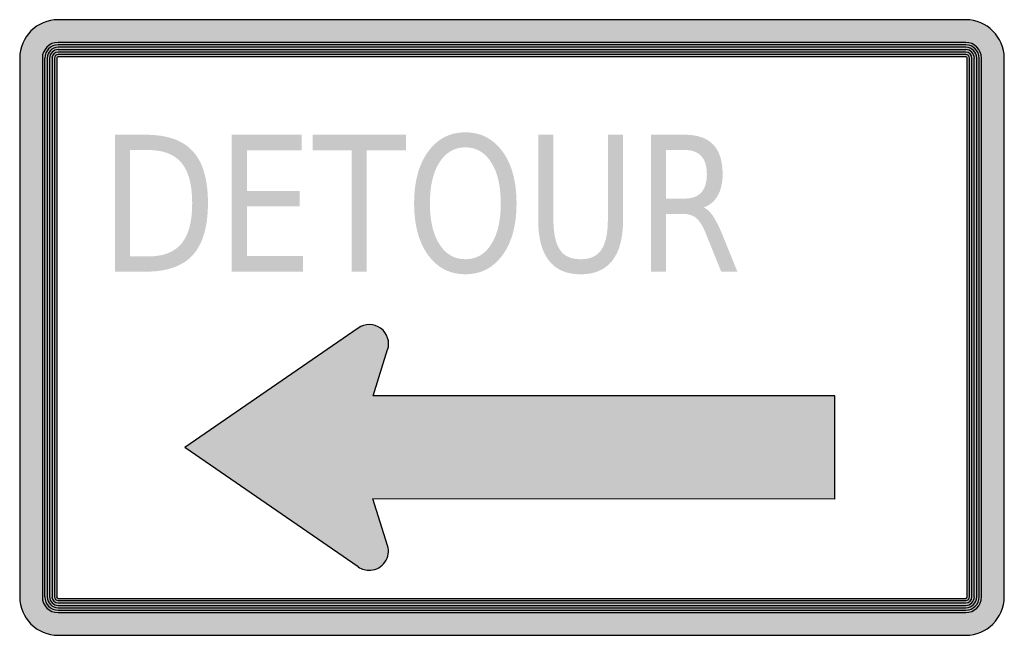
# Model space of a CAD drawing. Header units: inches. Extents: x -0.5 to 0.5, y -0.31 to 0.31.
import ezdxf

# ---------------------------------------------------------------- set-up
doc = ezdxf.new("R2010")
doc.units = ezdxf.units.IN
doc.header["$MEASUREMENT"] = 0

msp = doc.modelspace()

# ---------------------------------------------------------------- hatches: boundary and pattern name
h = msp.add_hatch(color=7)
h.paths.add_polyline_path([(-0.5, -0.2735), (-0.5, 0.2733), (-0.4997, 0.2787), (-0.4987, 0.2838), (-0.497, 0.2887), (-0.4947, 0.2932), (-0.4918, 0.2973), (-0.4885, 0.301), (-0.4848, 0.3043), (-0.4807, 0.3072), (-0.4762, 0.3093), (-0.4713, 0.311), (-0.4662, 0.3122), (-0.461, 0.3125), (0.4608, 0.3125), (0.4662, 0.3122), (0.4713, 0.311), (0.4762, 0.3093), (0.4807, 0.3072), (0.4847, 0.3043), (0.4885, 0.301), (0.4918, 0.2973), (0.4945, 0.2932), (0.4968, 0.2887), (0.4985, 0.2838), (0.4995, 0.2787), (0.4998, 0.2735), (0.4998, -0.2735), (0.4995, -0.2787), (0.4985, -0.2838), (0.4968, -0.2887), (0.4945, -0.2932), (0.4918, -0.2973), (0.4885, -0.301), (0.4847, -0.3043), (0.4805, -0.3072), (0.476, -0.3095), (0.4712, -0.3112), (0.4662, -0.3122), (0.4608, -0.3125), (-0.461, -0.3125), (-0.4662, -0.3122), (-0.4713, -0.3112), (-0.4762, -0.3095), (-0.4807, -0.3072), (-0.4848, -0.3043), (-0.4885, -0.301), (-0.4918, -0.2973), (-0.4947, -0.2932), (-0.497, -0.2887), (-0.4987, -0.2838), (-0.4997, -0.2787), (-0.5, -0.2735)])
h.paths.add_polyline_path([(-0.4623, 0.2735), (-0.4625, -0.2735), (-0.4625, -0.2737), (-0.4625, -0.2738), (-0.4623, -0.2738), (-0.4623, -0.274), (-0.4623, -0.2742), (-0.4622, -0.2742), (-0.4622, -0.2743), (-0.462, -0.2743), (-0.462, -0.2745), (-0.4618, -0.2745), (-0.4617, -0.2745), (-0.4617, -0.2747), (-0.4615, -0.2747), (-0.4613, -0.2747), (-0.4612, -0.2747), (-0.461, -0.2748), (0.461, -0.275), (0.461, -0.2748), (0.461, -0.2747), (0.4612, -0.2747), (0.4613, -0.2747), (0.4615, -0.2747), (0.4617, -0.2747), (0.4617, -0.2745), (0.4618, -0.2745), (0.4618, -0.2743), (0.462, -0.2743), (0.4622, -0.2742), (0.4622, -0.274), (0.4623, -0.274), (0.4623, -0.2738), (0.4623, -0.2737), (0.4623, -0.2735), (0.4622, 0.2735), (0.4622, 0.2738), (0.462, 0.274), (0.4618, 0.2743), (0.4615, 0.2745), (0.4612, 0.2747), (0.4608, 0.2747), (-0.461, 0.2747), (-0.4613, 0.2747), (-0.4617, 0.2745), (-0.4618, 0.2743), (-0.462, 0.274), (-0.4622, 0.2738), (-0.4623, 0.2735)], flags=0)
h = msp.add_hatch(color=7)
edge = h.paths.add_edge_path()
edge.add_line((-0.4033, 0.1957), (-0.3721, 0.1957))
edge.add_spline(control_points=[(-0.3721, 0.1957), (-0.3503, 0.1957), (-0.3343, 0.1901), (-0.3241, 0.1789), (-0.3139, 0.1677), (-0.3088, 0.1501), (-0.3088, 0.1263), (-0.3088, 0.1024), (-0.314, 0.0848), (-0.3242, 0.0735), (-0.3344, 0.0623), (-0.3504, 0.0567), (-0.3721, 0.0567)], knot_values=[0, 0, 0, 0, 1, 1, 1, 2, 2, 2, 3, 3, 3, 4, 4, 4, 4], degree=3, periodic=0)
edge.add_line((-0.3721, 0.0567), (-0.4033, 0.0567))
edge.add_line((-0.4033, 0.0567), (-0.4033, 0.1957))
edge = h.paths.add_edge_path(flags=0)
edge.add_line((-0.3881, 0.1802), (-0.3881, 0.0721))
edge.add_line((-0.3881, 0.0721), (-0.3698, 0.0721))
edge.add_spline(control_points=[(-0.3698, 0.0721), (-0.3543, 0.0721), (-0.3429, 0.0765), (-0.3357, 0.0852), (-0.3284, 0.0939), (-0.3248, 0.1076), (-0.3248, 0.1263), (-0.3248, 0.1449), (-0.3284, 0.1586), (-0.3357, 0.1672), (-0.3429, 0.1759), (-0.3543, 0.1802), (-0.3698, 0.1802)], knot_values=[0, 0, 0, 0, 1, 1, 1, 2, 2, 2, 3, 3, 3, 4, 4, 4, 4], degree=3, periodic=0)
edge.add_line((-0.3698, 0.1802), (-0.3881, 0.1802))
for points in [[(-0.2846, 0.1957), (-0.2135, 0.1957), (-0.2135, 0.1798), (-0.2693, 0.1798), (-0.2693, 0.1387), (-0.2158, 0.1387), (-0.2158, 0.1229), (-0.2693, 0.1229), (-0.2693, 0.0725), (-0.2121, 0.0725), (-0.2121, 0.0567), (-0.2846, 0.0567), (-0.2846, 0.1957)], [(-0.2026, 0.1957), (-0.1075, 0.1957), (-0.1075, 0.1798), (-0.1475, 0.1798), (-0.1475, 0.0567), (-0.1627, 0.0567), (-0.1627, 0.1798), (-0.2026, 0.1798), (-0.2026, 0.1957)], [(-0.1438, -0.2463), (-0.1408, -0.246), (-0.138, -0.2452), (-0.1353, -0.2438), (-0.133, -0.2423), (-0.1308, -0.2403), (-0.129, -0.238), (-0.1275, -0.2355), (-0.1265, -0.2328), (-0.1258, -0.23), (-0.1255, -0.2272), (-0.1257, -0.2242), (-0.1265, -0.2213), (-0.1413, -0.1742), (0.3278, -0.1743), (0.3278, -0.0693), (-0.1408, -0.0693), (-0.1263, -0.0225), (-0.1255, -0.0185), (-0.1255, -0.0145), (-0.1263, -0.0105), (-0.128, -0.0068), (-0.1303, -0.0035), (-0.1333, -0.0008), (-0.137, 0.0013), (-0.1408, 0.0025), (-0.1448, 0.003), (-0.1488, 0.0025), (-0.1527, 0.0013), (-0.1563, -0.0007), (-0.3323, -0.122), (-0.1562, -0.243), (-0.1542, -0.2442), (-0.1523, -0.245), (-0.1502, -0.2458), (-0.1482, -0.2462), (-0.146, -0.2465), (-0.1438, -0.2463)]]:
    msp.add_hatch(color=7).paths.add_polyline_path(points)
h = msp.add_hatch(color=7)
edge = h.paths.add_edge_path()
edge.add_spline(control_points=[(-0.0474, 0.1982), (-0.0316, 0.1982), (-0.019, 0.1916), (-0.0095, 0.1786), (-0.0001, 0.1655), (0.0046, 0.148), (0.0046, 0.126), (0.0046, 0.1041), (-0.0001, 0.0867), (-0.0095, 0.0736), (-0.019, 0.0605), (-0.0316, 0.054), (-0.0474, 0.054), (-0.0631, 0.054), (-0.0758, 0.0605), (-0.0852, 0.0735), (-0.0947, 0.0866), (-0.0994, 0.1041), (-0.0994, 0.126), (-0.0994, 0.148), (-0.0947, 0.1655), (-0.0852, 0.1786), (-0.0758, 0.1916), (-0.0631, 0.1982), (-0.0474, 0.1982)], knot_values=[0, 0, 0, 0, 1, 1, 1, 2, 2, 2, 3, 3, 3, 4, 4, 4, 5, 5, 5, 6, 6, 6, 7, 7, 7, 8, 8, 8, 8], degree=3, periodic=0)
edge = h.paths.add_edge_path(flags=0)
edge.add_spline(control_points=[(-0.0474, 0.1829), (-0.0584, 0.1829), (-0.0672, 0.1778), (-0.0737, 0.1676), (-0.0802, 0.1575), (-0.0834, 0.1436), (-0.0834, 0.126), (-0.0834, 0.1085), (-0.0802, 0.0947), (-0.0737, 0.0845), (-0.0672, 0.0743), (-0.0584, 0.0693), (-0.0474, 0.0693), (-0.0363, 0.0693), (-0.0275, 0.0743), (-0.0211, 0.0845), (-0.0146, 0.0947), (-0.0114, 0.1085), (-0.0114, 0.126), (-0.0114, 0.1436), (-0.0146, 0.1575), (-0.0211, 0.1676), (-0.0275, 0.1778), (-0.0363, 0.1829), (-0.0474, 0.1829)], knot_values=[0, 0, 0, 0, 1, 1, 1, 2, 2, 2, 3, 3, 3, 4, 4, 4, 5, 5, 5, 6, 6, 6, 7, 7, 7, 8, 8, 8, 8], degree=3, periodic=0)
h = msp.add_hatch(color=7)
edge = h.paths.add_edge_path()
edge.add_line((0.0266, 0.1957), (0.042, 0.1957))
edge.add_line((0.042, 0.1957), (0.042, 0.1112))
edge.add_spline(control_points=[(0.042, 0.1112), (0.042, 0.0963), (0.0441, 0.0856), (0.0485, 0.0791), (0.0529, 0.0725), (0.06, 0.0693), (0.0697, 0.0693), (0.0795, 0.0693), (0.0866, 0.0725), (0.0909, 0.0791), (0.0953, 0.0856), (0.0974, 0.0963), (0.0974, 0.1112)], knot_values=[0, 0, 0, 0, 1, 1, 1, 2, 2, 2, 3, 3, 3, 4, 4, 4, 4], degree=3, periodic=0)
edge.add_line((0.0974, 0.1112), (0.0974, 0.1957))
edge.add_line((0.0974, 0.1957), (0.1128, 0.1957))
edge.add_line((0.1128, 0.1957), (0.1128, 0.1089))
edge.add_spline(control_points=[(0.1128, 0.1089), (0.1128, 0.0908), (0.1091, 0.0771), (0.1019, 0.0679), (0.0946, 0.0586), (0.0839, 0.054), (0.0697, 0.054), (0.0555, 0.054), (0.0448, 0.0586), (0.0375, 0.0679), (0.0303, 0.0771), (0.0266, 0.0908), (0.0266, 0.1089)], knot_values=[0, 0, 0, 0, 1, 1, 1, 2, 2, 2, 3, 3, 3, 4, 4, 4, 4], degree=3, periodic=0)
edge.add_line((0.0266, 0.1089), (0.0266, 0.1957))
h = msp.add_hatch(color=7)
edge = h.paths.add_edge_path()
edge.add_spline(control_points=[(0.1946, 0.1219), (0.1979, 0.1205), (0.2011, 0.1176), (0.2042, 0.1131), (0.2072, 0.1086), (0.2103, 0.1025), (0.2135, 0.0947)], knot_values=[0, 0, 0, 0, 1, 1, 1, 2, 2, 2, 2], degree=3, periodic=0)
edge.add_line((0.2135, 0.0947), (0.2289, 0.0567))
edge.add_line((0.2289, 0.0567), (0.2125, 0.0567))
edge.add_line((0.2125, 0.0567), (0.1981, 0.0923))
edge.add_spline(control_points=[(0.1981, 0.0923), (0.1945, 0.1017), (0.1909, 0.1078), (0.1874, 0.1109), (0.1839, 0.1139), (0.1791, 0.1154), (0.1731, 0.1154)], knot_values=[0, 0, 0, 0, 1, 1, 1, 2, 2, 2, 2], degree=3, periodic=0)
edge.add_line((0.1731, 0.1154), (0.1565, 0.1154))
edge.add_line((0.1565, 0.1154), (0.1565, 0.0567))
edge.add_line((0.1565, 0.0567), (0.1413, 0.0567))
edge.add_line((0.1413, 0.0567), (0.1413, 0.1957))
edge.add_line((0.1413, 0.1957), (0.1756, 0.1957))
edge.add_spline(control_points=[(0.1756, 0.1957), (0.1885, 0.1957), (0.1981, 0.1923), (0.2044, 0.1857), (0.2107, 0.1791), (0.2139, 0.169), (0.2139, 0.1556), (0.2139, 0.1469), (0.2122, 0.1396), (0.209, 0.1339), (0.2057, 0.1281), (0.2009, 0.1241), (0.1946, 0.1219)], knot_values=[0, 0, 0, 0, 1, 1, 1, 2, 2, 2, 3, 3, 3, 4, 4, 4, 4], degree=3, periodic=0)
edge = h.paths.add_edge_path(flags=0)
edge.add_line((0.1565, 0.1802), (0.1565, 0.1309))
edge.add_line((0.1565, 0.1309), (0.1756, 0.1309))
edge.add_spline(control_points=[(0.1756, 0.1309), (0.183, 0.1309), (0.1885, 0.133), (0.1923, 0.1372), (0.196, 0.1414), (0.1979, 0.1475), (0.1979, 0.1556), (0.1979, 0.1638), (0.196, 0.1699), (0.1923, 0.174), (0.1885, 0.1781), (0.183, 0.1802), (0.1756, 0.1802)], knot_values=[0, 0, 0, 0, 1, 1, 1, 2, 2, 2, 3, 3, 3, 4, 4, 4, 4], degree=3, periodic=0)
edge.add_line((0.1756, 0.1802), (0.1565, 0.1802))

# ---------------------------------------------------------------- linework, layer by layer
at = {"color": 7}
for p, q in [((0.461, 0.3125), (-0.4609, 0.3125)), ((0.461, 0.2895), (-0.4609, 0.2895)), ((0.461, 0.287), (-0.4609, 0.287)), ((0.461, 0.2845), (-0.4609, 0.2845)), ((0.461, 0.282), (-0.4609, 0.282)), ((-0.4999, 0.2735), (-0.4999, -0.2735)), ((-0.4769, 0.2735), (-0.4769, -0.2735)), ((-0.4747, 0.2735), (-0.4747, -0.2735)), ((-0.4722, 0.2735), (-0.4722, -0.2735)), ((-0.4696, 0.2735), (-0.4696, -0.2735)), ((-0.4671, 0.2735), (-0.4671, -0.2735)), ((-0.4647, 0.2735), (-0.4647, -0.2735)), ((-0.4622, 0.2735), (-0.4622, -0.2735)), ((0.461, 0.2797), (-0.4609, 0.2797)), ((0.461, 0.2772), (-0.4609, 0.2772)), ((0.461, 0.2747), (-0.4609, 0.2747)), ((0.4623, -0.2735), (0.4623, 0.2735)), ((0.4648, -0.2735), (0.4648, 0.2735)), ((0.467, -0.2735), (0.467, 0.2735)), ((0.4695, -0.2735), (0.4695, 0.2735)), ((0.472, -0.2735), (0.472, 0.2735)), ((0.4745, -0.2735), (0.4745, 0.2735)), ((0.477, -0.2735), (0.477, 0.2735)), ((0.5, -0.2735), (0.5, 0.2735)), ((-0.1561, -0.0006), (-0.3324, -0.122)), ((-0.1409, -0.0693), (-0.1264, -0.0225)), ((0.3278, -0.0693), (-0.1409, -0.0693)), ((0.3278, -0.1743), (0.3278, -0.0693)), ((-0.1561, -0.243), (-0.3324, -0.122)), ((-0.1265, -0.2213), (-0.1413, -0.1741)), ((0.3278, -0.1743), (-0.1413, -0.1741)), ((-0.4609, -0.275), (0.461, -0.275)), ((-0.4609, -0.2772), (0.461, -0.2772)), ((-0.4609, -0.2797), (0.461, -0.2797)), ((-0.4609, -0.2822), (0.461, -0.2822)), ((-0.4609, -0.2847), (0.461, -0.2847)), ((-0.4609, -0.287), (0.461, -0.287)), ((-0.4609, -0.2895), (0.461, -0.2895)), ((-0.4609, -0.3125), (0.461, -0.3125))]:
    msp.add_line(p, q, dxfattribs=at)
for points in [[(-0.4609, 0.3125), (-0.4825, 0.3125), (-0.5, 0.295), (-0.5, 0.2734)], [(0.4999, 0.2735), (0.4999, 0.295), (0.4824, 0.3124), (0.4609, 0.3125)], [(-0.461, 0.2895), (-0.4698, 0.2894), (-0.477, 0.2823), (-0.477, 0.2735)], [(-0.461, 0.287), (-0.4685, 0.287), (-0.4745, 0.2809), (-0.4746, 0.2735)], [(-0.461, 0.2846), (-0.4671, 0.2845), (-0.4721, 0.2796), (-0.4721, 0.2735)], [(-0.461, 0.2821), (-0.4658, 0.2821), (-0.4696, 0.2782), (-0.4696, 0.2735)], [(0.4769, 0.2735), (0.4769, 0.2823), (0.4697, 0.2894), (0.4609, 0.2895)], [(0.4745, 0.2735), (0.4744, 0.2809), (0.4684, 0.287), (0.4609, 0.287)], [(0.472, 0.2735), (0.472, 0.2796), (0.467, 0.2845), (0.4609, 0.2846)], [(0.4696, 0.2735), (0.4695, 0.2782), (0.4657, 0.2821), (0.4609, 0.2821)], [(-0.461, 0.2796), (-0.4644, 0.2796), (-0.4671, 0.2769), (-0.4672, 0.2735)], [(-0.461, 0.2772), (-0.463, 0.2771), (-0.4647, 0.2755), (-0.4647, 0.2735)], [(-0.461, 0.2747), (-0.4617, 0.2747), (-0.4622, 0.2741), (-0.4623, 0.2735)], [(0.4671, 0.2735), (0.4671, 0.2769), (0.4643, 0.2796), (0.4609, 0.2796)], [(0.4646, 0.2735), (0.4646, 0.2755), (0.463, 0.2771), (0.4609, 0.2772)], [(0.4622, 0.2735), (0.4621, 0.2741), (0.4616, 0.2747), (0.4609, 0.2747)], [(-0.1561, -0.243), (-0.1525, -0.2455), (-0.1481, -0.2467), (-0.1438, -0.2464)], [(-0.5, -0.2734), (-0.5, -0.295), (-0.4825, -0.3125), (-0.4609, -0.3125)], [(-0.477, -0.2735), (-0.477, -0.2823), (-0.4698, -0.2895), (-0.461, -0.2895)], [(-0.4746, -0.2735), (-0.4745, -0.281), (-0.4685, -0.287), (-0.461, -0.2871)], [(-0.4721, -0.2735), (-0.4721, -0.2796), (-0.4671, -0.2846), (-0.461, -0.2846)], [(-0.4696, -0.2735), (-0.4696, -0.2783), (-0.4658, -0.2821), (-0.461, -0.2821)], [(-0.4672, -0.2735), (-0.4671, -0.2769), (-0.4644, -0.2796), (-0.461, -0.2797)], [(-0.4647, -0.2735), (-0.4647, -0.2755), (-0.463, -0.2772), (-0.461, -0.2772)], [(0.4609, -0.3125), (0.4824, -0.3125), (0.4999, -0.295), (0.4999, -0.2734)], [(0.4609, -0.2895), (0.4697, -0.2895), (0.4769, -0.2823), (0.4769, -0.2735)], [(0.4609, -0.2871), (0.4684, -0.287), (0.4744, -0.281), (0.4745, -0.2735)], [(0.4609, -0.2846), (0.467, -0.2846), (0.472, -0.2796), (0.472, -0.2735)], [(0.4609, -0.2821), (0.4657, -0.2821), (0.4695, -0.2783), (0.4696, -0.2735)], [(0.4609, -0.2797), (0.4643, -0.2796), (0.4671, -0.2769), (0.4671, -0.2735)], [(0.4609, -0.2772), (0.463, -0.2772), (0.4646, -0.2755), (0.4646, -0.2735)]]:
    msp.add_open_spline(points, degree=3, dxfattribs=at)
for points, knots in [([(-0.1263, -0.0226), (-0.1237, -0.0145), (-0.1265, -0.0057), (-0.1334, -0.0008), (-0.1402, 0.0042), (-0.1494, 0.0042), (-0.1563, -0.0007)], [0, 0, 0, 0, 1, 1, 1, 2, 2, 2, 2]), ([(-0.1437, -0.2464), (-0.1378, -0.246), (-0.1324, -0.2429), (-0.129, -0.2381), (-0.1256, -0.2332), (-0.1247, -0.2271), (-0.1263, -0.2214)], [0, 0, 0, 0, 1, 1, 1, 2, 2, 2, 2]), ([(-0.4625, -0.2735), (-0.4625, -0.2736), (-0.4625, -0.2736), (-0.4625, -0.2737), (-0.4625, -0.2737), (-0.4624, -0.2738), (-0.4624, -0.2739), (-0.4624, -0.2739), (-0.4624, -0.274), (-0.4623, -0.2741), (-0.4623, -0.2741), (-0.4622, -0.2742), (-0.4622, -0.2742), (-0.4622, -0.2743), (-0.4621, -0.2743), (-0.462, -0.2744), (-0.462, -0.2744), (-0.4619, -0.2745), (-0.4619, -0.2745), (-0.4618, -0.2745), (-0.4617, -0.2746), (-0.4617, -0.2746), (-0.4616, -0.2746), (-0.4615, -0.2747), (-0.4615, -0.2747), (-0.4614, -0.2747), (-0.4613, -0.2747), (-0.4612, -0.2747), (-0.4612, -0.2747), (-0.4611, -0.2748), (-0.461, -0.2748)], [0, 0, 0, 0, 1, 1, 1, 2, 2, 2, 3, 3, 3, 4, 4, 4, 5, 5, 5, 6, 6, 6, 7, 7, 7, 8, 8, 8, 9, 9, 9, 10, 10, 10, 10]), ([(0.4609, -0.2748), (0.461, -0.2748), (0.4611, -0.2747), (0.4612, -0.2747), (0.4612, -0.2747), (0.4613, -0.2747), (0.4614, -0.2747), (0.4615, -0.2747), (0.4615, -0.2746), (0.4616, -0.2746), (0.4617, -0.2746), (0.4617, -0.2745), (0.4618, -0.2745), (0.4618, -0.2745), (0.4619, -0.2744), (0.462, -0.2744), (0.462, -0.2743), (0.4621, -0.2743), (0.4621, -0.2742), (0.4622, -0.2742), (0.4622, -0.2741), (0.4622, -0.2741), (0.4623, -0.274), (0.4623, -0.2739), (0.4623, -0.2739), (0.4624, -0.2738), (0.4624, -0.2737), (0.4624, -0.2737), (0.4624, -0.2736), (0.4624, -0.2736), (0.4624, -0.2735)], [0, 0, 0, 0, 1, 1, 1, 2, 2, 2, 3, 3, 3, 4, 4, 4, 5, 5, 5, 6, 6, 6, 7, 7, 7, 8, 8, 8, 9, 9, 9, 10, 10, 10, 10])]:
    msp.add_open_spline(points, degree=3, knots=knots, dxfattribs=at)

doc.saveas('drawing.dxf')
